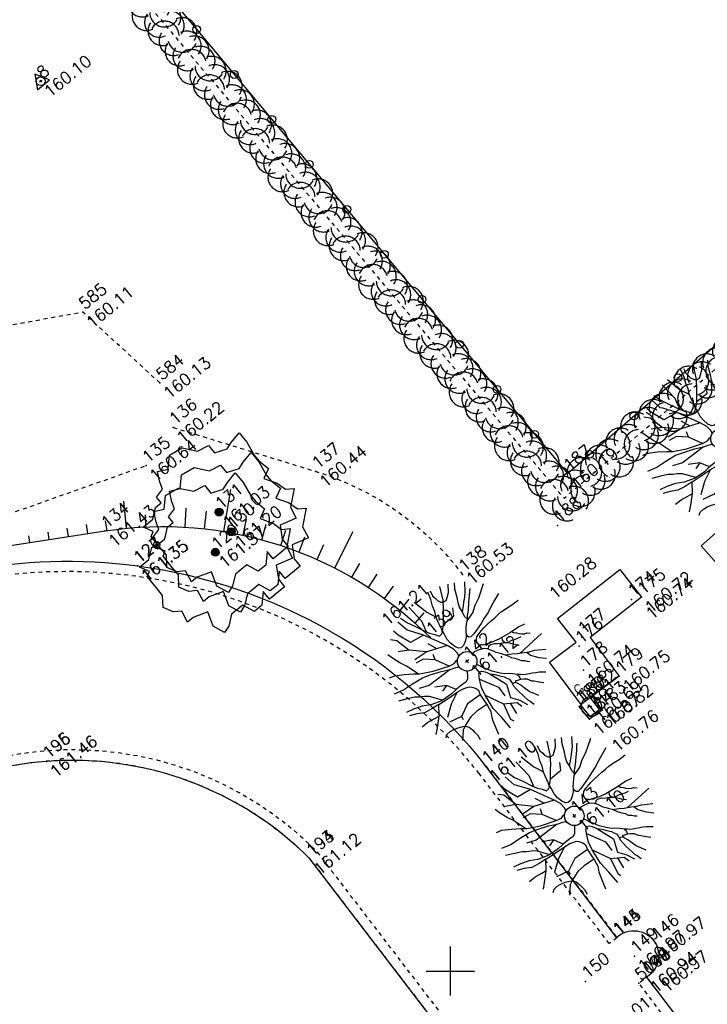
# Model space of a CAD drawing. Header units: feet. Extents: x 529188 to 529675, y 139816 to 140273.
# Tile 77 of 118: x 529439 to 529457, y 140149 to 140174. Entities that reach past the tile are written whole.
import ezdxf
from ezdxf.enums import TextEntityAlignment as Align

# ---------------------------------------------------------------- set-up
doc = ezdxf.new("R2010")
doc.units = ezdxf.units.FT
doc.header["$LTSCALE"] = 2
doc.header["$MEASUREMENT"] = 0
doc.header["$PDSIZE"] = 0.1
doc.linetypes.add('CACHE', pattern=[0.375, 0.25, -0.125])
doc.linetypes.add('CACHEX2', pattern=[0.75, 0.5, -0.25])
doc.layers.get('0').update_dxf_attribs({"linetype": 'CONTINUOUS'})
for name, color, linetype in [('ARBRES', 70, 'CONTINUOUS'), ('AXE_FOSSE', 50, 'CACHE'), ('BATI', 10, 'CONTINUOUS'), ('BORDURETTE', 20, 'CONTINUOUS'), ('BOUCHE_GAZ', 2, 'CONTINUOUS'), ('CANIVEAU', 32, 'CACHE'), ('CARROYAGE', 7, 'CONTINUOUS'), ('CLOTURE', 1, 'CONTINUOUS'), ('HAIE', 80, 'CACHEX2'), ('LIM_HERBE', 83, 'CACHE'), ('MURS', 1, 'CONTINUOUS'), ('POLYGO', 241, 'CONTINUOUS'), ('TALUS', 40, 'CONTINUOUS'), ('TALUS_HAUT', 40, 'CONTINUOUS'), ('TOPOALT', 3, 'CONTINUOUS'), ('TOPOJIS', 7, 'CONTINUOUS'), ('TOPOJIS-GELE', 7, 'CONTINUOUS'), ('TOPOMAT', 142, 'CONTINUOUS')]:
    doc.layers.add(name, color=color, linetype=linetype)
doc.styles.get("Standard").update_dxf_attribs({"font": 'ROMANS.SHX'})

# ---------------------------------------------------------------- blocks, each defined once
blk = doc.blocks.new('TCPOINT')
at = {"color": 0}
blk.add_point((0, 0), dxfattribs=at)
at = {"layer": 'TOPOALT'}
blk.add_attdef('ALT', text='', height=0.3, dxfattribs=at).set_placement((0.1, -0.1), align=Align.TOP_LEFT)
at = {"layer": 'TOPOMAT'}
blk.add_attdef('MAT', (0.1, 0.1), '', height=0.3, dxfattribs=at)
blk = doc.blocks.new('189')
h = blk.add_hatch()
h.set_pattern_fill('ANSI31', color=256, scale=0.2, style=0)
h.set_pattern_definition([(45, (-527485.0704610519, -148351.7323628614), (-0.01767766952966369, 0.01767766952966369), [])])
edge = h.paths.add_edge_path()
edge.add_arc((0, 0), 0.1, 0, 360)
for p, q in [((-0.6849657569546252, 1.55674035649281), (-0.560426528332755, 1.805818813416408)), ((-0.560426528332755, 1.805818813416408), (-0.3113480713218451, 1.68127958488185)), ((-0.3113480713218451, 1.68127958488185), (-0.06226961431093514, 1.930358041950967)), ((-0.06226961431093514, 1.930358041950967), (0.3113480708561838, 1.868088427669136)), ((0.3113480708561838, 1.868088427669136), (0.5604265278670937, 1.55674035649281)), ((-0.7472353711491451, 1.36993151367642), (-0.6849657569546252, 1.55674035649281)), ((0.5604265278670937, 1.55674035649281), (0.8717745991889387, 1.494470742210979)), ((-0.9963138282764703, 1.307661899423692), (-0.7472353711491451, 1.36993151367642)), ((-0.9963138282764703, 1.120853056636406), (-0.9963138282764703, 1.307661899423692)), ((0.8717745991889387, 1.494470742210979), (0.8717745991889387, 1.245392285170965)), ((-1.43220112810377, 0.9340442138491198), (-1.183122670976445, 1.120853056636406)), ((-1.183122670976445, 1.120853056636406), (-0.9963138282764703, 1.120853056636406)), ((0.8717745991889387, 1.245392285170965), (1.183122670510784, 1.120853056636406)), ((1.183122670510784, 1.120853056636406), (1.369931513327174, 1.183122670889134)), ((1.369931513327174, 1.183122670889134), (1.681279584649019, 1.245392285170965)), ((1.681279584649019, 1.245392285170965), (1.681279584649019, 0.9340442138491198)), ((-1.743549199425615, 0.9340442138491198), (-1.43220112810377, 0.9340442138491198)), ((-1.61900997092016, 0.6849657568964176), (-1.743549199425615, 0.9340442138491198)), ((1.681279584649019, 0.9340442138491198), (1.619009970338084, 0.5604265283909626)), ((-1.743549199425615, 0.6226961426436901), (-1.61900997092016, 0.6849657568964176)), ((-1.743549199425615, 0.2490784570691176), (-1.743549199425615, 0.6226961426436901)), ((1.619009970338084, 0.5604265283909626), (1.619009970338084, 0.3736176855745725)), ((1.619009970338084, 0.3736176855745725), (1.681279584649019, 0.06226961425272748)), ((-1.930358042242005, -0.2490784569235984), (-1.743549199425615, 0)), ((-1.743549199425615, 0), (-1.743549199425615, 0.2490784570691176)), ((1.681279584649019, 0.06226961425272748), (1.432201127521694, -0.06226961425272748)), ((-1.805818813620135, -0.498156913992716), (-1.930358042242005, -0.2490784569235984)), ((1.432201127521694, -0.06226961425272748), (1.619009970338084, -0.3736176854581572)), ((-1.61900997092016, -0.6226961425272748), (-1.805818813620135, -0.498156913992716)), ((1.619009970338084, -0.3736176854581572), (1.681279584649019, -0.6226961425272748)), ((-1.68127958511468, -0.9340442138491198), (-1.61900997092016, -0.6226961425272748)), ((1.868088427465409, -0.7472353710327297), (1.494470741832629, -1.058583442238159)), ((1.681279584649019, -0.6226961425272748), (1.868088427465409, -0.7472353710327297)), ((-1.49447074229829, -0.9340442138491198), (-1.68127958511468, -0.9340442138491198)), ((-1.120853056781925, -1.058583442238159), (-1.49447074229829, -0.9340442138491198)), ((-1.24539228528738, -1.432201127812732), (-1.120853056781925, -1.058583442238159)), ((0.9963138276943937, -1.245392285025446), (0.8095049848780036, -1.556740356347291)), ((1.432201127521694, -1.369931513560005), (0.9963138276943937, -1.245392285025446)), ((1.494470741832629, -1.058583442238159), (1.432201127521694, -1.369931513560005)), ((-1.120853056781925, -1.743549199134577), (-1.24539228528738, -1.432201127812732)), ((-0.6849657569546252, -1.494470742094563), (-0.9340442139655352, -1.68127958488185)), ((-0.3113480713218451, -1.494470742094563), (-0.6849657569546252, -1.494470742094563)), ((-0.1868088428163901, -1.805818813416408), (-0.3113480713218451, -1.494470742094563)), ((-0.9340442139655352, -1.68127958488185), (-1.120853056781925, -1.743549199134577)), ((0.3113480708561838, -1.556740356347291), (0.06226961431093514, -1.805818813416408)), ((0.3113480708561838, -1.805818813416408), (0.3113480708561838, -1.556740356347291)), ((0.8095049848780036, -1.556740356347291), (0.8095049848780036, -1.805818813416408)), ((0.06226961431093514, -1.805818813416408), (-0.1868088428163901, -1.805818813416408)), ((0.8095049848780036, -1.805818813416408), (0.3113480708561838, -1.805818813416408))]:
    blk.add_line(p, q)
blk.add_circle((0, 0), 0.1)
blk = doc.blocks.new('190')
for p, q in [((0.05175049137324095, 0), (-0.05175049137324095, 0)), ((0, -0.05175049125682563), (0, 0.05175049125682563))]:
    blk.add_line(p, q)
for points in [[(-0.09016303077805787, 2.03273730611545), (-0.007068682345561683, 1.625760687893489), (0.1019859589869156, 1.37544805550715)], [(-0.4403973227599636, 1.229079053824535), (-0.8199083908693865, 1.29126897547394), (-0.940813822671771, 1.636347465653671), (-0.9679175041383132, 1.78977262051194)], [(-0.08440956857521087, 0.2353189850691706), (-0.07631007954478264, 0.2445390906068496), (-0.0618100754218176, 0.3297812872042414), (-0.07432775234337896, 0.466291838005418), (-0.1444208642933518, 0.6386433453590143), (-0.4403973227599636, 1.229079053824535), (-0.6456589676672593, 1.539037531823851), (-0.688384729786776, 1.589465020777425), (-0.7380743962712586, 1.896153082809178)], [(-0.61861424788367, 1.938418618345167), (-0.5586677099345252, 1.731969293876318), (-0.4602575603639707, 1.522652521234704), (-0.354237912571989, 1.284755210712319), (-0.2913662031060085, 1.169159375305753), (-0.2058830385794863, 1.053361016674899), (-0.1419577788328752, 0.9456212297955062), (-0.07012935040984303, 0.9518601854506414), (-0.0197355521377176, 0.9799212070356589), (0.01636952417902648, 1.059235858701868), (0.06129043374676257, 1.244655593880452), (0.0977829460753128, 1.367226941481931), (0.1708353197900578, 1.510117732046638), (0.208495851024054, 1.653325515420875), (0.2816714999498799, 1.809979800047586), (0.3363222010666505, 2.006748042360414)], [(-0.3292352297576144, 1.238785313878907), (-0.2448955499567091, 1.527605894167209), (-0.2801127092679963, 2.015362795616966)], [(0.4372875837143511, 0.573789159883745), (0.3701844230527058, 0.4956510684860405), (0.27614649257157, 0.4247207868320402), (0.1822406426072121, 0.3685371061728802), (0.09664871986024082, 0.3624214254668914), (0.03896241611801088, 0.3983327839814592), (-0.01033951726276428, 0.492176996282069), (-0.03762566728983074, 0.6290841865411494), (-0.04329227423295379, 0.764814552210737), (-0.01355823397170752, 0.9012110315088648), (0.002086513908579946, 1.00135583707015), (0.1319653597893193, 1.12210756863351), (0.2700964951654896, 1.286045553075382), (0.378417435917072, 1.414855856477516), (0.5098517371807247, 1.599500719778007), (0.6702780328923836, 1.921165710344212)], [(0.4050795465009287, 1.994006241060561), (0.3755157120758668, 1.859281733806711), (0.3884426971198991, 1.765763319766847), (0.3956031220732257, 1.687044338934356), (0.4380849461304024, 1.600143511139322), (0.4799799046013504, 1.557491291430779), (0.5663612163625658, 1.541969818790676), (0.6385770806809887, 1.591465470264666), (0.7464401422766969, 1.669154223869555), (0.873180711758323, 1.837853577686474)], [(-0.1444208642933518, 0.6386433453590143), (-0.6471863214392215, 0.8426669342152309), (-0.9753582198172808, 1.170491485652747), (-1.061719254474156, 1.550077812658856), (-1.169287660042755, 1.665207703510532)], [(0.685799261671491, 0.8291513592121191), (0.6759253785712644, 0.9314134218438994), (0.7125323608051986, 1.066765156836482), (0.7284412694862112, 1.196403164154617), (0.7726577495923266, 1.303174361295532), (0.8376515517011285, 1.424507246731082), (0.9259700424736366, 1.625269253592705), (1.020628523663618, 1.760246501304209)], [(0.711312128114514, 1.062253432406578), (0.8214489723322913, 1.152309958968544), (0.893858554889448, 1.223433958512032), (0.994901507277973, 1.308066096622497), (1.082251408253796, 1.400686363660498), (1.240138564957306, 1.61313566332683)], [(-1.176036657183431, 0.5420661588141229), (-1.281426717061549, 0.8921661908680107), (-1.358449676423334, 1.057710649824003), (-1.428156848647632, 1.273235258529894), (-1.464817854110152, 1.41225315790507)], [(-0.9753582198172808, 1.170491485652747), (-1.21716908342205, 1.308522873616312)], [(0.1319653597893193, 1.12210756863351), (0.4755070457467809, 1.118729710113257), (0.5791403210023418, 1.29126897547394)], [(1.72314227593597, 0.8355135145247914), (1.535709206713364, 0.7654197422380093), (1.369966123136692, 0.7020139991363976), (1.204099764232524, 0.6248447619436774), (1.038488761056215, 0.5761856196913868), (0.8875539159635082, 0.5195295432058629), (0.6855063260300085, 0.4643144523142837), (0.578092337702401, 0.4367641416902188), (0.4698185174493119, 0.4229861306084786), (0.427800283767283, 0.4518748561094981), (0.4134411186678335, 0.4952636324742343), (0.4207719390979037, 0.5453404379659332), (0.4497311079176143, 0.5952235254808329), (0.5152589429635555, 0.6664091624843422), (0.6026088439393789, 0.759029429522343), (0.67489515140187, 0.8163899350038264), (0.7474280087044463, 0.9012774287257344), (0.8554231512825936, 0.9937127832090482), (0.9934310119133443, 1.143887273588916), (1.109475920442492, 1.256897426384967), (1.181955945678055, 1.335886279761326), (1.239486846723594, 1.392395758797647)], [(0.6552605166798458, 0.8008094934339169), (0.897587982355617, 0.8714201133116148), (1.070661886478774, 0.984902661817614), (1.258227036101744, 1.069743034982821), (1.587158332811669, 1.273215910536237)], [(-1.807392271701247, 0.9346033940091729), (-1.668083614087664, 0.8887536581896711), (-1.46219801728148, 0.7583648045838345), (-1.270119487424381, 0.6202490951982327), (-1.14836331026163, 0.5190695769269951), (-0.8348695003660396, 0.3514112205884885), (-0.4348979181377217, 0.1976990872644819), (-0.2919048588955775, 0.166982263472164), (-0.1994784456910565, 0.1877443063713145), (-0.1610780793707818, 0.1911906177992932)], [(-0.4348979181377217, 0.1976990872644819), (-0.6126419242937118, 0.5493502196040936), (-0.8371805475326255, 0.7563973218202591), (-1.044447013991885, 0.7909051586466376)], [(-0.6471863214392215, 0.8426669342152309), (-1.009902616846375, 0.8771747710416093)], [(-0.3958035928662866, 0.7406551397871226), (-0.4917364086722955, 0.9806983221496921)], [(-1.963357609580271, 0.5342071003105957), (-1.721905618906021, 0.4663008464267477), (-1.450304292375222, 0.4422846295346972), (-1.157300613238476, 0.3974700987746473), (-0.9567321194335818, 0.3309123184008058), (-0.6790342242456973, 0.2204884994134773), (-0.4719744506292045, 0.1116774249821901), (-0.3291655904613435, 0.06035525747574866), (-0.249238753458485, 0.01949471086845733)], [(-0.6126419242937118, 0.5493502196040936), (-0.5608252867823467, 0.6873816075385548)], [(-1.116933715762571, -0.3712070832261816), (-1.318582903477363, -0.08093663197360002), (-1.418945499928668, -0.001536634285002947), (-1.525318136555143, 0.06417909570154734), (-1.617892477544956, 0.13664047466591), (-1.795647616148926, 0.2304703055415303), (-2.008186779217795, 0.327622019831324)], [(1.738523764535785, -0.1912706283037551), (1.584505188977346, -0.1533126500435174), (1.326133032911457, -0.1303515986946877), (0.9825035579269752, -0.07614817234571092), (0.7824604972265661, -0.01733168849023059), (0.6531394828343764, 0.03396906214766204), (0.5600701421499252, 0.07118052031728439), (0.5036223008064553, 0.1355931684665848), (0.4973833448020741, 0.2074215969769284), (0.5264745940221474, 0.2720512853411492), (0.5840054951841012, 0.3285607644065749), (0.6776647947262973, 0.3572174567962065), (0.7781265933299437, 0.3769645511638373), (0.8716538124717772, 0.390874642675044), (0.9936911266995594, 0.4045293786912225), (1.13040459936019, 0.4101871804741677), (1.25237147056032, 0.4159770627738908), (1.374347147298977, 0.4227500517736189), (1.489432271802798, 0.428601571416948), (1.632833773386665, 0.4125693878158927), (1.79780198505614, 0.3894617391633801), (1.998847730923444, 0.3804708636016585)], [(-0.4719744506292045, 0.1116774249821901), (-1.14808028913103, 0.1352560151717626), (-1.3898911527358, 0.2387795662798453)], [(-0.6765614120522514, -0.3810614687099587), (-0.8026361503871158, -0.1408067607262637), (-1.061719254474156, 0.01447856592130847)], [(0.2387789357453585, 0.07405821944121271), (0.2946313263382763, 0.07355796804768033), (0.38783274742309, 0.05109311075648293), (0.4594058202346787, 0.02882197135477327), (0.5455317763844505, -0.01520959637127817), (0.6020412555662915, -0.07274049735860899), (0.6446551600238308, -0.1448947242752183), (0.6794042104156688, -0.2169785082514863), (0.715198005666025, -0.2821893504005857), (0.7578735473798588, -0.3474618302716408), (0.8142509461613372, -0.4197393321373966), (0.8569264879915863, -0.4850118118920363), (0.9062988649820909, -0.5709911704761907), (0.9342278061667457, -0.6361315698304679), (0.991588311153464, -0.7084178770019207), (1.041083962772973, -0.7806337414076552), (1.082653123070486, -0.8596609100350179), (1.15390039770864, -0.9183069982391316), (1.189764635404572, -0.9756529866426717), (1.239515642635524, -1.019358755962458)], [(-0.1678817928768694, -0.1852449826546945), (-0.1736297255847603, -0.2138324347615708), (-0.2243115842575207, -0.2850131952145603), (-0.2828430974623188, -0.3561237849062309), (-0.3616554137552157, -0.390745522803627), (-0.4911133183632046, -0.3827192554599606), (-0.6765614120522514, -0.3810614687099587), (-0.856245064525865, -0.3931932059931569), (-1.142564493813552, -0.3690454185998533), (-1.428252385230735, -0.2742507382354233), (-1.62052388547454, -0.1577215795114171), (-1.84156615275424, -0.07626149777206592), (-2.034490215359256, -0.031621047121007)], [(-1.800465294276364, -0.9478792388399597), (-1.669775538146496, -0.8373119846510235), (-1.445190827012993, -0.6322684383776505), (-1.264497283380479, -0.3973939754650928), (-1.472320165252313, -0.373947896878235), (-1.678968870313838, -0.3289240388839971), (-1.850766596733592, -0.2272971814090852), (-2.029288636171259, -0.1487883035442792)], [(-0.8026361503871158, -0.1408067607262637), (-0.9753582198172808, -0.192568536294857)], [(0.7866437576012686, -1.087075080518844), (0.6444662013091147, -0.9343910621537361), (0.5448321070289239, -0.8617261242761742), (0.4590847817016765, -0.7754209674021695), (0.331838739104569, -0.6022237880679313), (0.2612342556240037, -0.4718109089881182), (0.2119323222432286, -0.3779666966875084), (0.162753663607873, -0.2703589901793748), (0.1268422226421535, -0.2154322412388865)], [(0.6216266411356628, -0.1059026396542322), (0.6809451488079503, -0.04493483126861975), (0.7310835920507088, -0.04538390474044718), (0.8319561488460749, -0.08954755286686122), (0.8885272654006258, -0.1401967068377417), (0.9530865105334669, -0.1771528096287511), (1.016539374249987, -0.2278636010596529), (1.074287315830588, -0.2568932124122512), (1.130796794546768, -0.314424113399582), (1.173533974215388, -0.3728148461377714), (1.201594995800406, -0.4232086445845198), (1.237652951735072, -0.4589262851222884), (1.29409198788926, -0.5243220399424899)], [(1.460477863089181, -0.3891495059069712), (1.367276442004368, -0.3666846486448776), (1.28200151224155, -0.3374084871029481), (1.210490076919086, -0.3082556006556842), (1.109423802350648, -0.2857203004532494), (1.052720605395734, -0.2498177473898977), (1.038361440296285, -0.2064289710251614), (1.038810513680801, -0.1562905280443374), (1.076899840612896, -0.09103805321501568)], [(1.367915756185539, -0.1340647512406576), (1.383687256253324, -0.1810095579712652), (1.440196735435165, -0.238540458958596), (1.468257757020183, -0.2889342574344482), (1.52581198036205, -0.339592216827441), (1.582444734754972, -0.3833596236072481), (1.640254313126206, -0.405507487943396), (1.698495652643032, -0.4649977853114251)], [(-0.6987882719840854, -0.4524965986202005), (-1.009902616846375, -0.5894088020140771), (-1.303530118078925, -0.7964559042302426)], [(-1.264497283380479, -0.3973939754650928), (-0.9851077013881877, -0.4283488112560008), (-0.6987882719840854, -0.4524965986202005), (-0.5419881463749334, -0.4754865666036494), (-0.4343711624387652, -0.5117748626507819), (-0.3776541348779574, -0.5338701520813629), (-0.328059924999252, -0.5843590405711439), (-0.2709406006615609, -0.6712227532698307), (-0.2501171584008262, -0.7567807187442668), (-0.2875094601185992, -0.8781258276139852), (-0.3024041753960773, -1.007522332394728), (-0.3189116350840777, -1.207556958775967), (-0.3489016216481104, -1.379013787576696), (-0.42959859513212, -1.514691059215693), (-0.4588254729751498, -1.60078289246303), (-0.5652561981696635, -1.954644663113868)], [(-0.2194716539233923, -2.022864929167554), (-0.2303091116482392, -1.67377703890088), (-0.2491021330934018, -1.357022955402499), (-0.1954327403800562, -0.9632462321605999), (-0.14336592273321, -0.7483949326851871), (-0.04817449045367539, -0.5486776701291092), (0.02456089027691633, -0.4411787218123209), (0.07495468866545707, -0.4131177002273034), (0.1327642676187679, -0.4352655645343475), (0.1823303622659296, -0.4996165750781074), (0.2452020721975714, -0.6152124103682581), (0.330878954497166, -0.7093824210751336), (0.4085589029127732, -0.8182285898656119), (0.4794891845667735, -0.9122665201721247), (0.50742693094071, -0.9764238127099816), (0.5432207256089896, -1.0416346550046), (0.542639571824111, -1.106519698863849), (0.5352471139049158, -1.163478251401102), (0.5198577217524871, -1.235112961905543), (0.5257092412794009, -1.350198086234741), (0.532675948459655, -1.45054541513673), (0.545541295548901, -1.550945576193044), (0.5593897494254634, -1.651354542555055), (0.5723167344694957, -1.744872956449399), (0.601228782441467, -1.810022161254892), (0.6319835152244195, -1.934101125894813)], [(0.8586596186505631, -0.4880299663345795), (0.999632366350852, -0.5787094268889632), (1.113942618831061, -0.6593712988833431), (1.270473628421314, -0.7463104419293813), (1.38485432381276, -0.8191074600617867), (1.513192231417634, -0.8703994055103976), (1.753698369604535, -1.031839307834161)], [(-1.953459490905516, -0.5693385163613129), (-1.767490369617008, -0.5714914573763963), (-1.57451716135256, -0.6095240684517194), (-1.443485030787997, -0.6300511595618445)], [(-0.04817449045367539, -0.5486776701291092), (0.1991517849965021, -1.020756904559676), (0.1818795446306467, -1.296819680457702)], [(0.2452020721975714, -0.6152124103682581), (0.4064182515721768, -1.08977261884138), (0.2682405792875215, -1.417597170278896), (0.4064182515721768, -1.624644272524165), (0.4927792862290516, -1.831691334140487)], [(1.183380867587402, -0.6979381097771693), (1.925702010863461, -0.6571317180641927)], [(-0.2875094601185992, -0.8781258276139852), (-0.6817307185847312, -0.8482176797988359), (-1.009902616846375, -1.003502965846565), (-1.338074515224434, -0.9172333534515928)], [(-1.009902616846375, -1.003502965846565), (-1.027174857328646, -1.08977261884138)], [(-0.1954327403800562, -0.9632462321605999), (0.02642971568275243, -1.43485110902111), (-0.07720347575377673, -1.848945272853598), (-0.04265907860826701, -1.93521488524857)], [(1.328235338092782, -0.7830725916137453), (1.35556935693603, -0.9053654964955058), (1.426438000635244, -1.006285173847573), (1.482753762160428, -1.085444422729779), (1.621532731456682, -1.229138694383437)], [(-1.661903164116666, -1.173979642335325), (-1.592859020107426, -1.124534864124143), (-1.478977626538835, -1.118683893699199), (-1.371176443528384, -1.134366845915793), (-1.256691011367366, -1.170716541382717), (-1.143318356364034, -1.221775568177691), (-1.09262014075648, -1.258536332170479), (-1.036411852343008, -1.337541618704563), (-1.008912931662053, -1.444747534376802), (-1.002754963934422, -1.524286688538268), (-0.9957999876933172, -1.624439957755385), (-1.016020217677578, -1.762910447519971)], [(-0.3159727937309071, -1.171944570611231), (-0.619633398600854, -1.147954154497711), (-0.8346404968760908, -1.15977012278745), (-1.050165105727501, -1.229477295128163), (-1.200930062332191, -1.299763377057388), (-1.382066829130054, -1.493332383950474)], [(0.8626526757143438, -1.842818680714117), (0.738764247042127, -1.60281867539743), (0.6978378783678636, -1.452024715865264), (0.6693044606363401, -1.344601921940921), (0.634819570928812, -1.243024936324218), (0.6203899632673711, -1.207501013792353), (0.5341221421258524, -1.168714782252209)], [(0.6251713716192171, -1.219272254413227), (0.6283868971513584, -1.19282485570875), (0.6492258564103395, -1.171381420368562), (0.6922888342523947, -1.193397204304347), (0.7716651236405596, -1.222620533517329), (0.828359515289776, -1.259506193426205), (0.8927338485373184, -1.317107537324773), (0.9556671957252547, -1.425821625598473), (1.005356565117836, -1.476409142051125), (1.055967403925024, -1.533887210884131), (1.169574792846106, -1.665006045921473)], [(0.7626465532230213, -1.219300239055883), (0.7860714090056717, -1.150977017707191), (0.7650154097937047, -1.08688136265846), (0.8082721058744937, -1.087268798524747), (0.8443916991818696, -1.116104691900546), (0.9009011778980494, -1.173635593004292), (0.9869654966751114, -1.224548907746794), (1.108289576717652, -1.290525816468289), (1.179668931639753, -1.334425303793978), (1.25104828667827, -1.378324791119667), (1.385748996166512, -1.489916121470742)], [(0.02642971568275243, -1.43485110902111), (0.320057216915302, -1.624644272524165), (0.3546016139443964, -1.779929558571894)], [(0.1732434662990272, -1.529747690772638), (0.130062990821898, -1.831691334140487)]]:
    blk.add_lwpolyline(points)
blk.add_circle((0, 0), 0.25)
blk = doc.blocks.new('483')
at = {"ltscale": 3}
blk.add_circle((0, 0), 0.2576048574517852, dxfattribs=at)
blk.add_text('G', height=0.2544528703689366, dxfattribs=at).set_placement((-0.08481762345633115, 0.4119642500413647))
blk = doc.blocks.new('269')
for p, q in [((0.03485952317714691, 0), (-0.03485952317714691, 0)), ((0, 0.03485952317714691), (0, -0.03485952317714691))]:
    blk.add_line(p, q)
blk.add_lwpolyline([(0, 0.2309401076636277), (-0.1999999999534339, -0.1154700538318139), (0.1999999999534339, -0.1154700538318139)], close=True)
blk.add_circle((0, 0), 0.1132074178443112)
blk = doc.blocks.new('HAIEBASE')
at = {"layer": 'HAIE'}
for centre, start, end in [((0.002149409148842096, 0.1411780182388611), 14.98803396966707, 164.4141863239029), ((-0.2226753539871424, 0.04960423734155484), 14.98803396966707, 164.4141863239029), ((0.07771419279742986, 0.08616973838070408), 243.6198386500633, 27.23035323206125), ((0.2269130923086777, 0.04960423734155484), 14.98803396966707, 164.4141863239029), ((-0.1465192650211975, -0.1286593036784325), 50.59827914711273, 200.0244315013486), ((0.02245574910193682, -0.06352579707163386), 196.6107520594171, 340.2212666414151), ((-0.2304060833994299, -0.09874644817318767), 196.6107520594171, 340.2212666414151), ((0.2225440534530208, -0.09874644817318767), 196.6107520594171, 340.2212666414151)]:
    blk.add_arc(centre, 0.25, start, end, dxfattribs=at)
blk = doc.blocks.new('RONDCLOT')
at = {"layer": 'CLOTURE'}
blk.add_circle((0, 0), 0.1, dxfattribs=at)

msp = doc.modelspace()

# ---------------------------------------------------------------- linework, layer by layer
at = {"layer": 'AXE_FOSSE', "ltscale": 0.005, "flags": 128}
msp.add_lwpolyline([(529442.898369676, 140163.922684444), (529446.554704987, 140162.79321873, -0.1577981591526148), (529450.302679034, 140160.159028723)], format="xyb", dxfattribs=at)
at = {"layer": 'BATI', "flags": 128}
msp.add_lwpolyline([(529457.892119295, 140160.995763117), (529457.013949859, 140160.217363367), (529456.41696352, 140160.890867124), (529457.295132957, 140161.669266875)], close=True, dxfattribs=at)
for points in [[(529453.2121023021, 140158.4238153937), (529452.737122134, 140159.027407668), (529454.329138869, 140160.280201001), (529454.885706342, 140159.572929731), (529453.5770593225, 140158.5431263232)], [(529453.5770593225, 140158.5431263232), (529454.319085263, 140157.554135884), (529453.344995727, 140156.823289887), (529452.528796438, 140157.911140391), (529453.2121023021, 140158.4238153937)]]:
    msp.add_lwpolyline(points, dxfattribs=at)
at = {"layer": 'BORDURETTE', "flags": 128}
for points in [[(529415.285009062, 140151.177597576), (529417.220210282, 140152.632789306), (529420.109258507, 140148.880308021), (529420.92392851, 140149.495559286), (529418.005421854, 140153.248901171), (529430.490676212, 140162.69929611), (529433.460893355, 140158.708857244, -0.1644901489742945), (529441.982998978, 140160.376020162, -0.1970488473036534), (529450.898001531, 140155.248106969), (529454.247775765, 140150.854457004, -0.4823485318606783), (529455.237387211, 140150.725024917, -0.4165226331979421), (529455.015642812, 140149.847312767), (529460.242253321, 140142.97725385, 0.1847177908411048), (529467.955334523, 140139.716135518, 0.1592071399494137), (529474.949074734, 140141.735345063)], [(529454.094237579, 140142.818135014), (529446.40638132, 140152.868391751, 0.2193077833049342), (529439.658080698, 140155.368882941, 0.2108803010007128), (529433.539554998, 140152.084880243), (529435.866472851, 140148.922934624)]]:
    msp.add_lwpolyline(points, format="xyb", dxfattribs=at)
at = {"layer": 'CANIVEAU', "ltscale": 0.005}
for p, q in [((529454.062055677, 140150.704374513), (529450.731694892, 140155.057267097)), ((529450.899791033, 140155.248985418), (529454.260608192, 140150.856285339)), ((529454.260608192, 140150.856285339), (529454.062055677, 140150.704374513))]:
    msp.add_line(p, q, dxfattribs=at)
at = {"layer": 'CANIVEAU', "ltscale": 0.005, "flags": 128}
for points in [[(529454.100147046, 140142.816824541), (529446.407273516, 140152.868832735, 0.2197644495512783), (529439.659171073, 140155.371663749, 0.2113230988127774), (529433.54454983, 140152.078683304), (529433.426011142, 140152.298793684, -0.2102297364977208), (529439.640140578, 140155.645363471, -0.2208624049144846), (529446.561917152, 140153.078117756), (529454.298678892, 140142.968762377)], [(529455.017009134, 140149.841479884), (529460.24423075, 140142.976971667, 0.1855869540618), (529467.949601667, 140139.717742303, 0.1562952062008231), (529474.949074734, 140141.735345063), (529475.0509331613, 140141.5603282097, -0.1619193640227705), (529467.934159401, 140139.452829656, -0.1861580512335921), (529460.085609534, 140142.772621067), (529454.818110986, 140149.690021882)]]:
    msp.add_lwpolyline(points, format="xyb", close=True, dxfattribs=at)
at = {"layer": 'CANIVEAU', "ltscale": 0.005}
for centre, radius, start, end in [((529440.16182433, 140146.8463518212), 13.38436832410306, 82.34509240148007, 119.8018460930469), ((529440.1618236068, 140146.8463527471), 13.38436750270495, 37.84086648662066, 82.34508880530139)]:
    msp.add_arc(centre, radius, start, end, dxfattribs=at)
at = {"layer": 'CARROYAGE'}
for p, q in [((529450, 140149.375), (529450, 140150.625)), ((529449.375, 140150), (529450.625, 140150))]:
    msp.add_line(p, q, dxfattribs=at)
at = {"layer": 'CLOTURE', "flags": 128}
for points in [[(529452.989572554, 140162.739832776), (529477.569685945, 140184.045388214), (529503.91895539, 140206.854075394), (529510.980095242, 140191.369106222)], [(529426.211096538, 140167.237957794), (529439.936177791, 140178.387180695), (529452.989572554, 140162.739832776)]]:
    msp.add_lwpolyline(points, dxfattribs=at)
at = {"layer": 'HAIE', "ltscale": 0.005, "flags": 128}
msp.add_lwpolyline([(529411.7629196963, 140154.6228176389), (529426.3090929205, 140166.4034461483), (529439.9341301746, 140177.5057089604), (529452.9044936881, 140162.1074170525), (529478.5376418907, 140184.007722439), (529484.9946244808, 140189.5223263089)], dxfattribs=at)
at = {"layer": 'LIM_HERBE', "ltscale": 0.005, "flags": 128}
for points in [[(529442.560914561, 140165.060137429), (529440.587087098, 140166.872363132), (529433.944466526, 140165.663378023)], [(529434.529587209, 140160.234951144), (529442.206322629, 140162.945737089)]]:
    msp.add_lwpolyline(points, dxfattribs=at)
at = {"layer": 'MURS', "flags": 128}
msp.add_lwpolyline([(529453.631277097, 140157.018480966), (529453.878020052, 140156.683574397), (529453.560588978, 140156.44860145), (529453.293050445, 140156.771209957), (529453.331537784, 140156.803127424), (529453.568871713, 140156.516940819), (529453.808174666, 140156.694080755), (529453.591022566, 140156.988823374)], close=True, dxfattribs=at)
at = {"layer": 'TALUS'}
for p, q in [((529444.196140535, 140161.255952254), (529444.3726597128, 140162.3343455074)), ((529441.7044530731, 140161.3381550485), (529441.6376193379, 140162.0300917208)), ((529442.2031576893, 140161.3733403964), (529442.1893547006, 140161.6827382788)), ((529443.2026867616, 140161.3662186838), (529443.231176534, 140161.8499100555)), ((529443.7008393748, 140161.3239306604), (529443.7512953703, 140161.7785176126)), ((529440.7140804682, 140161.2010015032), (529440.678327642, 140161.4323099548)), ((529441.2082335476, 140161.2772412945), (529441.170916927, 140161.5275396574)), ((529444.6872662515, 140161.1624651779), (529444.7771671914, 140161.5762176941)), ((529445.1729036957, 140161.0437193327), (529445.2821557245, 140161.4452400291)), ((529439.2316840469, 140160.9718708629), (529439.204511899, 140161.1476652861)), ((529439.7258161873, 140161.048247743), (529439.6957838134, 140161.2425468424)), ((529440.2199483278, 140161.1246246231), (529440.1870557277, 140161.3374283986)), ((529445.6517547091, 140160.9000321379), (529445.7813064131, 140161.2944355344)), ((529446.122539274, 140160.7317876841), (529446.2736523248, 140161.1224579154)), ((529447.0349001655, 140160.3234903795), (529447.5096959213, 140161.2524425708)), ((529446.5839989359, 140160.5394357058), (529446.7555281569, 140160.922726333)), ((529447.4740376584, 140160.084528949), (529447.6797690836, 140160.440369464)), ((529447.9002375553, 140159.8231901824), (529448.118698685, 140160.1596260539)), ((529448.3123605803, 140159.5401726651), (529448.5400101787, 140159.853967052)), ((529448.7093050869, 140159.2362329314), (529448.9422006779, 140159.5246313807)), ((529449.0900100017, 140158.9121834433), (529449.3238710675, 140159.1729615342))]:
    msp.add_line(p, q, dxfattribs=at)
at = {"layer": 'TALUS_HAUT', "flags": 128}
msp.add_lwpolyline([(529434.537428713, 140160.246290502), (529441.15703264, 140161.269467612, -0.2391746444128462), (529449.473730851, 140158.548664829)], format="xyb", dxfattribs=at)

# ---------------------------------------------------------------- block references
at = {"layer": 'ARBRES', "rotation": 39.33073407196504}
for name, p in [('190', (529456.908951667, 140163.633414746)), ('189', (529444.075580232, 140161.75327571)), ('189', (529444.383474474, 140161.250089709)), ('189', (529443.978644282, 140160.72550678)), ('190', (529450.425922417, 140157.933543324)), ('190', (529453.167812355, 140153.974743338))]:
    msp.add_blockref(name, p, dxfattribs=at)
at = {"layer": 'BOUCHE_GAZ', "rotation": 39.33073407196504}
msp.add_blockref('483', (529453.602373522, 140156.777944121), dxfattribs=at)
at = {"layer": 'CLOTURE'}
for p, rotation in [((529443.502430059, 140174.112247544), 309.8356782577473), ((529444.4633120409, 140172.9604203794), 309.8356782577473), ((529445.4241940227, 140171.8085932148), 309.8356782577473), ((529446.3850760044, 140170.6567660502), 309.8356782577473), ((529447.3459579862, 140169.5049388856), 309.8356782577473), ((529448.306839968, 140168.3531117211), 309.8356782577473), ((529449.2677219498, 140167.2012845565), 309.8356782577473), ((529450.2286039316, 140166.0494573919), 309.8356782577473), ((529455.8232473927, 140165.1960060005), 40.91809756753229), ((529451.1894859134, 140164.8976302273), 309.8356782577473), ((529454.6897774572, 140164.2135367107), 40.91809756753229), ((529452.1503678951, 140163.7458030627), 309.8356782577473), ((529453.5563075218, 140163.2310674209), 40.91809756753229)]:
    msp.add_blockref('RONDCLOT', p, dxfattribs=dict(at, rotation=rotation))
at = {"layer": 'HAIE', "ltscale": 0.005, "xscale": 1.5, "yscale": 1.5, "zscale": 1.5}
for p, rotation in [((529442.3861528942, 140174.5946909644), 130.1082671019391), ((529442.9659634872, 140173.9063453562), 310.1082671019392), ((529443.5457740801, 140173.217999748), 130.1082671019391), ((529444.125584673, 140172.5296541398), 310.1082671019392), ((529444.705395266, 140171.8413085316), 130.1082671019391), ((529445.285205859, 140171.1529629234), 310.1082671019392), ((529445.8650164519, 140170.4646173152), 130.1082671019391), ((529446.4448270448, 140169.776271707), 310.1082671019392), ((529447.0246376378, 140169.0879260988), 130.1082671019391), ((529447.6044482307, 140168.3995804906), 310.1082671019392), ((529448.1842588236, 140167.7112348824), 130.1082671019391), ((529448.7640694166, 140167.0228892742), 310.1082671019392), ((529449.3438800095, 140166.334543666), 130.1082671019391), ((529449.9236906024, 140165.6461980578), 310.1082671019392), ((529456.9136125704, 140165.5327055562), 220.5097288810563), ((529450.5035011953, 140164.9578524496), 130.1082671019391), ((529456.2293464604, 140164.9480861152), 40.50972888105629), ((529451.0833117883, 140164.2695068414), 310.1082671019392), ((529455.5450803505, 140164.3634666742), 220.5097288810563), ((529454.8608142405, 140163.7788472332), 40.50972888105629), ((529451.6631223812, 140163.5811612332), 130.1082671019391), ((529454.1765481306, 140163.1942277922), 220.5097288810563), ((529452.2429329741, 140162.892815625), 310.1082671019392), ((529453.4922820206, 140162.6096083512), 40.50972888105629), ((529452.822743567, 140162.2044700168), 130.1082671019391)]:
    msp.add_blockref('HAIEBASE', p, dxfattribs=dict(at, rotation=rotation))
at = {"layer": 'POLYGO', "rotation": 39.33073407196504}
msp.add_blockref('269', (529439.506501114, 140172.785957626), dxfattribs=at)
at = {"layer": 'TOPOJIS'}
ref = msp.add_blockref('TCPOINT', (529439.506501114, 140172.785957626, 160.095578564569), dxfattribs=at)
ref.add_attrib('MAT', '8', (529439.556501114, 140172.835957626, 160.095578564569), dxfattribs={"layer": 'TOPOMAT', "height": 0.3, "rotation": 39.33073407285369})
ref.add_attrib('ALT', '160.10', dxfattribs={"layer": 'TOPOALT', "height": 0.3, "rotation": 39.33073407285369}).set_placement((529439.556501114, 140172.585957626, 160.095578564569), align=Align.TOP_LEFT)
ref = msp.add_blockref('TCPOINT', (529440.587087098, 140166.872363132, 160.107575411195), dxfattribs=at)
ref.add_attrib('MAT', '585', (529440.6370870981, 140166.922363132, 160.107575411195), dxfattribs={"layer": 'TOPOMAT', "height": 0.3, "rotation": 39.33073407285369})
ref.add_attrib('ALT', '160.11', dxfattribs={"layer": 'TOPOALT', "height": 0.3, "rotation": 39.33073407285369}).set_placement((529440.6370870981, 140166.672363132, 160.107575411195), align=Align.TOP_LEFT)
ref = msp.add_blockref('TCPOINT', (529442.560914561, 140165.060137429, 160.133127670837), dxfattribs=at)
ref.add_attrib('MAT', '584', (529442.6109145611, 140165.110137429, 160.133127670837), dxfattribs={"layer": 'TOPOMAT', "height": 0.3, "rotation": 39.33073407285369})
ref.add_attrib('ALT', '160.13', dxfattribs={"layer": 'TOPOALT', "height": 0.3, "rotation": 39.33073407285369}).set_placement((529442.6109145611, 140164.860137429, 160.133127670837), align=Align.TOP_LEFT)
ref = msp.add_blockref('TCPOINT', (529442.206322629, 140162.945737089, 160.644460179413), dxfattribs=at)
ref.add_attrib('MAT', '135', (529442.256322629, 140162.995737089, 160.644460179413), dxfattribs={"layer": 'TOPOMAT', "height": 0.3, "rotation": 39.33073407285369})
ref.add_attrib('ALT', '160.64', dxfattribs={"layer": 'TOPOALT', "height": 0.3, "rotation": 39.33073407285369}).set_placement((529442.256322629, 140162.745737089, 160.644460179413), align=Align.TOP_LEFT)
ref = msp.add_blockref('TCPOINT', (529452.736372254, 140161.411798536, 160.281041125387), dxfattribs=at)
ref.add_attrib('MAT', '188', (529452.786372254, 140161.461798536, 160.281041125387), dxfattribs={"layer": 'TOPOMAT', "height": 0.3, "rotation": 39.33073407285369})
ref.add_attrib('ALT', '160.28', dxfattribs={"layer": 'TOPOALT', "height": 0.3, "rotation": 39.33073407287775}).set_placement((529452.4812915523, 140159.7358671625, 160.281041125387), align=Align.TOP_LEFT)
ref = msp.add_blockref('TCPOINT', (529450.302679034, 140160.159028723, 160.528728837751), dxfattribs=at)
ref.add_attrib('MAT', '138', (529450.352679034, 140160.209028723, 160.528728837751), dxfattribs={"layer": 'TOPOMAT', "height": 0.3, "rotation": 39.33073407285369})
ref.add_attrib('ALT', '160.53', dxfattribs={"layer": 'TOPOALT', "height": 0.3, "rotation": 39.33073407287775}).set_placement((529450.3603466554, 140160.1039858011, 160.528728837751), align=Align.TOP_LEFT)
ref = msp.add_blockref('TCPOINT', (529454.635460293, 140159.517752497, 160.735969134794), dxfattribs=at)
ref.add_attrib('MAT', '174', (529454.6854602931, 140159.567752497, 160.735969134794), dxfattribs={"layer": 'TOPOMAT', "height": 0.3, "rotation": 39.33073407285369})
ref.add_attrib('ALT', '160.74', dxfattribs={"layer": 'TOPOALT', "height": 0.3, "rotation": 39.33073407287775}).set_placement((529454.9612565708, 140159.2153773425, 160.735969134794), align=Align.TOP_LEFT)
ref = msp.add_blockref('TCPOINT', (529449.473730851, 140158.548664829, 161.213842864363), dxfattribs=at)
ref.add_attrib('MAT', '139', (529449.523730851, 140158.598664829, 161.213842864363), dxfattribs={"layer": 'TOPOMAT', "height": 0.3, "rotation": 39.33073407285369})
ref.add_attrib('ALT', '161.21', dxfattribs={"layer": 'TOPOALT', "height": 0.3, "rotation": 39.33073407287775}).set_placement((529448.1937010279, 140159.056907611, 161.213842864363), align=Align.TOP_LEFT)
ref = msp.add_blockref('TCPOINT', (529453.362485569, 140158.553123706), dxfattribs=at)
ref.add_attrib('MAT', '177', (529453.412485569, 140158.603123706), dxfattribs={"layer": 'TOPOMAT', "height": 0.3, "rotation": 39.33073407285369})
ref = msp.add_blockref('TCPOINT', (529453.293689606, 140158.320136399), dxfattribs=at)
ref.add_attrib('MAT', '176', (529453.3436896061, 140158.370136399), dxfattribs={"layer": 'TOPOMAT', "height": 0.3, "rotation": 39.33073407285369})
ref = msp.add_blockref('TCPOINT', (529453.631277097, 140157.018480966, 160.764550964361), dxfattribs=at)
ref.add_attrib('MAT', '182', (529453.6812770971, 140157.068480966, 160.764550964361), dxfattribs={"layer": 'TOPOMAT', "height": 0.3, "rotation": 39.33073407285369})
ref.add_attrib('ALT', '160.76', dxfattribs={"layer": 'TOPOALT', "height": 0.3, "rotation": 39.33073407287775}).set_placement((529454.0838437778, 140155.8209605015, 160.764550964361), align=Align.TOP_LEFT)
ref = msp.add_blockref('TCPOINT', (529453.293050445, 140156.771209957), dxfattribs=at)
ref.add_attrib('MAT', '185', (529453.3430504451, 140156.821209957), dxfattribs={"layer": 'TOPOMAT', "height": 0.3, "rotation": 39.33073407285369})
ref = msp.add_blockref('TCPOINT', (529453.344995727, 140156.823289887), dxfattribs=at)
ref.add_attrib('MAT', '180', (529453.394995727, 140156.873289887), dxfattribs={"layer": 'TOPOMAT', "height": 0.3, "rotation": 39.33073407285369})
ref = msp.add_blockref('TCPOINT', (529439.659171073, 140155.371663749, 161.458728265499), dxfattribs=at)
ref.add_attrib('MAT', '195', (529439.709171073, 140155.421663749, 161.458728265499), dxfattribs={"layer": 'TOPOMAT', "height": 0.3, "rotation": 39.33073407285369})
ref.add_attrib('ALT', '161.46', dxfattribs={"layer": 'TOPOJIS-GELE', "height": 0.3, "rotation": 39.33073407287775}).set_placement((529439.709171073, 140155.171663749, 161.458728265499), align=Align.TOP_LEFT)
ref = msp.add_blockref('TCPOINT', (529439.658080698, 140155.368882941, 161.459024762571), dxfattribs=at)
ref.add_attrib('MAT', '196', (529439.708080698, 140155.418882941, 161.459024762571), dxfattribs={"layer": 'TOPOMAT', "height": 0.3, "rotation": 39.33073407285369})
ref.add_attrib('ALT', '161.46', dxfattribs={"layer": 'TOPOALT', "height": 0.3, "rotation": 39.33073407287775}).set_placement((529439.708080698, 140155.168882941, 161.459024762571), align=Align.TOP_LEFT)
ref = msp.add_blockref('TCPOINT', (529446.40638132, 140152.868391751, 161.117897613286), dxfattribs=at)
ref.add_attrib('MAT', '193', (529446.45638132, 140152.918391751, 161.117897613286), dxfattribs={"layer": 'TOPOMAT', "height": 0.3, "rotation": 39.33073407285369})
ref.add_attrib('ALT', '161.12', dxfattribs={"layer": 'TOPOALT', "height": 0.3, "rotation": 39.33073407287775}).set_placement((529446.45638132, 140152.668391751, 161.117897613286), align=Align.TOP_LEFT)
ref = msp.add_blockref('TCPOINT', (529446.407273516, 140152.868832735, 161.117798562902), dxfattribs=at)
ref.add_attrib('MAT', '194', (529446.457273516, 140152.918832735, 161.117798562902), dxfattribs={"layer": 'TOPOMAT', "height": 0.3, "rotation": 39.33073407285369})
ref.add_attrib('ALT', '161.12', dxfattribs={"layer": 'TOPOJIS-GELE', "height": 0.3, "rotation": 39.33073407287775}).set_placement((529446.457273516, 140152.668832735, 161.117798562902), align=Align.TOP_LEFT)
ref = msp.add_blockref('TCPOINT', (529454.247775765, 140150.854457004, 160.973306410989), dxfattribs=at)
ref.add_attrib('MAT', '144', (529454.2977757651, 140150.904457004, 160.973306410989), dxfattribs={"layer": 'TOPOMAT', "height": 0.3, "rotation": 39.33073407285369})
ref.add_attrib('ALT', '160.97', dxfattribs={"layer": 'TOPOALT', "height": 0.3, "rotation": 39.33073407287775}).set_placement((529455.3452798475, 140149.6645885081, 160.973306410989), align=Align.TOP_LEFT)
ref = msp.add_blockref('TCPOINT', (529454.260608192, 140150.856285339), dxfattribs=at)
ref.add_attrib('MAT', '145', (529454.310608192, 140150.906285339), dxfattribs={"layer": 'TOPOMAT', "height": 0.3, "rotation": 39.33073407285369})
ref = msp.add_blockref('TCPOINT', (529454.818110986, 140149.690021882), dxfattribs=at)
ref.add_attrib('MAT', '5000', (529454.8681109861, 140149.740021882), dxfattribs={"layer": 'TOPOMAT', "height": 0.3, "rotation": 39.33073407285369})
ref = msp.add_blockref('TCPOINT', (529453.457439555, 140149.735154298, 161.008086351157), dxfattribs=at)
ref.add_attrib('MAT', '150', (529453.507439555, 140149.785154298, 161.008086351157), dxfattribs={"layer": 'TOPOMAT', "height": 0.3, "rotation": 39.33073407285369})
ref.add_attrib('ALT', '161.01', dxfattribs={"layer": 'TOPOALT', "height": 0.3, "rotation": 39.33073407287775}).set_placement((529453.883743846, 140148.4866212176, 161.008086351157), align=Align.TOP_LEFT)
at = {"layer": 'TOPOJIS-GELE'}
ref = msp.add_blockref('TCPOINT', (529442.898369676, 140163.922684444, 160.220477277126), dxfattribs=at)
ref.add_attrib('MAT', '136', (529442.948369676, 140163.972684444, 160.220477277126), dxfattribs={"layer": 'TOPOMAT', "height": 0.3, "rotation": 39.33073407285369})
ref.add_attrib('ALT', '160.22', dxfattribs={"layer": 'TOPOALT', "height": 0.3, "rotation": 39.33073407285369}).set_placement((529442.948369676, 140163.722684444, 160.220477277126), align=Align.TOP_LEFT)
ref = msp.add_blockref('TCPOINT', (529446.554704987, 140162.79321873, 160.436568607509), dxfattribs=at)
ref.add_attrib('MAT', '137', (529446.604704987, 140162.84321873, 160.436568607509), dxfattribs={"layer": 'TOPOMAT', "height": 0.3, "rotation": 39.33073407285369})
ref.add_attrib('ALT', '160.44', dxfattribs={"layer": 'TOPOALT', "height": 0.3, "rotation": 39.33073407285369}).set_placement((529446.604704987, 140162.59321873, 160.436568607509), align=Align.TOP_LEFT)
ref = msp.add_blockref('TCPOINT', (529452.989572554, 140162.739832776, 160.19236530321), dxfattribs=at)
ref.add_attrib('MAT', '187', (529453.0395725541, 140162.789832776, 160.19236530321), dxfattribs={"layer": 'TOPOMAT', "height": 0.3, "rotation": 39.33073407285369})
ref.add_attrib('ALT', '160.19', dxfattribs={"layer": 'TOPOALT', "height": 0.3, "rotation": 39.33073407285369}).set_placement((529453.0395725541, 140162.539832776, 160.19236530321), align=Align.TOP_LEFT)
ref = msp.add_blockref('TCPOINT', (529444.075580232, 140161.75327571, 161.028750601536), dxfattribs=at)
ref.add_attrib('MAT', '131', (529444.125580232, 140161.80327571, 161.028750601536), dxfattribs={"layer": 'TOPOMAT', "height": 0.3, "rotation": 39.33073407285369})
ref.add_attrib('ALT', '161.03', dxfattribs={"layer": 'TOPOALT', "height": 0.3, "rotation": 39.33073407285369}).set_placement((529444.125580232, 140161.55327571, 161.028750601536), align=Align.TOP_LEFT)
ref = msp.add_blockref('TCPOINT', (529441.15703264, 140161.269467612, 161.426361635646), dxfattribs=at)
ref.add_attrib('MAT', '134', (529441.20703264, 140161.319467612, 161.426361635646), dxfattribs={"layer": 'TOPOMAT', "height": 0.3, "rotation": 39.33073407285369})
ref.add_attrib('ALT', '161.43', dxfattribs={"layer": 'TOPOALT', "height": 0.3, "rotation": 39.33073407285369}).set_placement((529441.20703264, 140161.069467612, 161.426361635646), align=Align.TOP_LEFT)
ref = msp.add_blockref('TCPOINT', (529444.383474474, 140161.250089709, 161.203808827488), dxfattribs=at)
ref.add_attrib('MAT', '130', (529444.433474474, 140161.300089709, 161.203808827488), dxfattribs={"layer": 'TOPOMAT', "height": 0.3, "rotation": 39.33073407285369})
ref.add_attrib('ALT', '161.20', dxfattribs={"layer": 'TOPOALT', "height": 0.3, "rotation": 39.33073407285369}).set_placement((529444.433474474, 140161.050089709, 161.203808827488), align=Align.TOP_LEFT)
ref = msp.add_blockref('TCPOINT', (529443.978644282, 140160.72550678, 161.373864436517), dxfattribs=at)
ref.add_attrib('MAT', '129', (529444.028644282, 140160.77550678, 161.373864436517), dxfattribs={"layer": 'TOPOMAT', "height": 0.3, "rotation": 39.33073407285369})
ref.add_attrib('ALT', '161.37', dxfattribs={"layer": 'TOPOALT', "height": 0.3, "rotation": 39.33073407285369}).set_placement((529444.028644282, 140160.52550678, 161.373864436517), align=Align.TOP_LEFT)
ref = msp.add_blockref('TCPOINT', (529441.982998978, 140160.376020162, 161.353466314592), dxfattribs=at)
ref.add_attrib('MAT', '126', (529442.032998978, 140160.426020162, 161.353466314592), dxfattribs={"layer": 'TOPOMAT', "height": 0.3, "rotation": 39.33073407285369})
ref.add_attrib('ALT', '161.35', dxfattribs={"layer": 'TOPOALT', "height": 0.3, "rotation": 39.33073407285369}).set_placement((529442.032998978, 140160.176020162, 161.353466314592), align=Align.TOP_LEFT)
ref = msp.add_blockref('TCPOINT', (529441.98837197, 140160.374732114, 161.353528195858), dxfattribs=at)
ref.add_attrib('MAT', '127', (529442.0383719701, 140160.424732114, 161.353528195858), dxfattribs={"layer": 'TOPOMAT', "height": 0.3, "rotation": 39.33073407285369})
ref.add_attrib('ALT', '161.35', dxfattribs={"layer": 'TOPOALT', "height": 0.3, "rotation": 39.33073407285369}).set_placement((529442.0383719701, 140160.174732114, 161.353528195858), align=Align.TOP_LEFT)
ref = msp.add_blockref('TCPOINT', (529454.885706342, 140159.572929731, 160.721506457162), dxfattribs=at)
ref.add_attrib('MAT', '175', (529454.935706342, 140159.622929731, 160.721506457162), dxfattribs={"layer": 'TOPOMAT', "height": 0.3, "rotation": 39.33073407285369})
ref.add_attrib('ALT', '160.72', dxfattribs={"layer": 'TOPOALT', "height": 0.3, "rotation": 39.33073407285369}).set_placement((529454.935706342, 140159.372929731, 160.721506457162), align=Align.TOP_LEFT)
ref = msp.add_blockref('TCPOINT', (529450.425922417, 140157.933543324, 161.11687814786), dxfattribs=at)
ref.add_attrib('MAT', '142', (529450.475922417, 140157.983543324, 161.11687814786), dxfattribs={"layer": 'TOPOMAT', "height": 0.3, "rotation": 39.33073407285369})
ref.add_attrib('ALT', '161.12', dxfattribs={"layer": 'TOPOALT', "height": 0.3, "rotation": 39.33073407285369}).set_placement((529450.475922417, 140157.733543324, 161.11687814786), align=Align.TOP_LEFT)
ref = msp.add_blockref('TCPOINT', (529453.404114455, 140157.703574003, 160.739332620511), dxfattribs=at)
ref.add_attrib('MAT', '178', (529453.454114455, 140157.753574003, 160.739332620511), dxfattribs={"layer": 'TOPOMAT', "height": 0.3, "rotation": 39.33073407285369})
ref.add_attrib('ALT', '160.74', dxfattribs={"layer": 'TOPOALT', "height": 0.3, "rotation": 39.33073407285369}).set_placement((529453.454114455, 140157.503574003, 160.739332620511), align=Align.TOP_LEFT)
ref = msp.add_blockref('TCPOINT', (529454.319085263, 140157.554135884, 160.753647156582), dxfattribs=at)
ref.add_attrib('MAT', '179', (529454.369085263, 140157.604135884, 160.753647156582), dxfattribs={"layer": 'TOPOMAT', "height": 0.3, "rotation": 39.33073407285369})
ref.add_attrib('ALT', '160.75', dxfattribs={"layer": 'TOPOALT', "height": 0.3, "rotation": 39.33073407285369}).set_placement((529454.369085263, 140157.354135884, 160.753647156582), align=Align.TOP_LEFT)
ref = msp.add_blockref('TCPOINT', (529453.602373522, 140156.777944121, 160.692402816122), dxfattribs=at)
ref.add_attrib('MAT', '181', (529453.652373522, 140156.827944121, 160.692402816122), dxfattribs={"layer": 'TOPOMAT', "height": 0.3, "rotation": 39.33073407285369})
ref.add_attrib('ALT', '160.69', dxfattribs={"layer": 'TOPOALT', "height": 0.3, "rotation": 39.33073407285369}).set_placement((529453.652373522, 140156.577944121, 160.692402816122), align=Align.TOP_LEFT)
ref = msp.add_blockref('TCPOINT', (529453.878020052, 140156.683574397, 160.817697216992), dxfattribs=at)
ref.add_attrib('MAT', '183', (529453.928020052, 140156.733574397, 160.817697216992), dxfattribs={"layer": 'TOPOMAT', "height": 0.3, "rotation": 39.33073407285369})
ref.add_attrib('ALT', '160.82', dxfattribs={"layer": 'TOPOALT', "height": 0.3, "rotation": 39.33073407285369}).set_placement((529453.928020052, 140156.483574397, 160.817697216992), align=Align.TOP_LEFT)
ref = msp.add_blockref('TCPOINT', (529453.560588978, 140156.44860145, 160.870020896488), dxfattribs=at)
ref.add_attrib('MAT', '184', (529453.610588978, 140156.49860145, 160.870020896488), dxfattribs={"layer": 'TOPOMAT', "height": 0.3, "rotation": 39.33073407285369})
ref.add_attrib('ALT', '160.87', dxfattribs={"layer": 'TOPOALT', "height": 0.3, "rotation": 39.33073407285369}).set_placement((529453.610588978, 140156.24860145, 160.870020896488), align=Align.TOP_LEFT)
ref = msp.add_blockref('TCPOINT', (529450.898001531, 140155.248106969, 161.095436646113), dxfattribs=at)
ref.add_attrib('MAT', '140', (529450.9480015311, 140155.298106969, 161.095436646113), dxfattribs={"layer": 'TOPOMAT', "height": 0.3, "rotation": 39.33073407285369})
ref.add_attrib('ALT', '161.10', dxfattribs={"layer": 'TOPOALT', "height": 0.3, "rotation": 39.33073407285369}).set_placement((529450.9480015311, 140155.048106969, 161.095436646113), align=Align.TOP_LEFT)
ref = msp.add_blockref('TCPOINT', (529450.899791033, 140155.248985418, 161.095273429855), dxfattribs=at)
ref.add_attrib('MAT', '141', (529450.949791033, 140155.298985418, 161.095273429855), dxfattribs={"layer": 'TOPOMAT', "height": 0.3, "rotation": 39.33073407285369})
ref.add_attrib('ALT', '161.10', dxfattribs={"layer": 'TOPOALT', "height": 0.3, "rotation": 39.33073407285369}).set_placement((529450.949791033, 140155.048985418, 161.095273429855), align=Align.TOP_LEFT)
ref = msp.add_blockref('TCPOINT', (529453.167812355, 140153.974743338, 161.099523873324), dxfattribs=at)
ref.add_attrib('MAT', '143', (529453.217812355, 140154.024743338, 161.099523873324), dxfattribs={"layer": 'TOPOMAT', "height": 0.3, "rotation": 39.33073407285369})
ref.add_attrib('ALT', '161.10', dxfattribs={"layer": 'TOPOALT', "height": 0.3, "rotation": 39.33073407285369}).set_placement((529453.217812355, 140153.774743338, 161.099523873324), align=Align.TOP_LEFT)
ref = msp.add_blockref('TCPOINT', (529455.237387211, 140150.725024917, 160.966405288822), dxfattribs=at)
ref.add_attrib('MAT', '146', (529455.287387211, 140150.775024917, 160.966405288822), dxfattribs={"layer": 'TOPOMAT', "height": 0.3, "rotation": 39.33073407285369})
ref.add_attrib('ALT', '160.97', dxfattribs={"layer": 'TOPOALT', "height": 0.3, "rotation": 39.33073407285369}).set_placement((529455.287387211, 140150.525024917, 160.966405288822), align=Align.TOP_LEFT)
ref = msp.add_blockref('TCPOINT', (529454.708080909, 140150.38474167, 160.971187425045), dxfattribs=at)
ref.add_attrib('MAT', '149', (529454.758080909, 140150.43474167, 160.971187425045), dxfattribs={"layer": 'TOPOMAT', "height": 0.3, "rotation": 39.33073407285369})
ref.add_attrib('ALT', '160.97', dxfattribs={"layer": 'TOPOALT', "height": 0.3, "rotation": 39.33073407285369}).set_placement((529454.758080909, 140150.18474167, 160.971187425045), align=Align.TOP_LEFT)
ref = msp.add_blockref('TCPOINT', (529455.015642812, 140149.847312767, 160.939788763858), dxfattribs=at)
ref.add_attrib('MAT', '147', (529455.065642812, 140149.897312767, 160.939788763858), dxfattribs={"layer": 'TOPOMAT', "height": 0.3, "rotation": 39.33073407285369})
ref.add_attrib('ALT', '160.94', dxfattribs={"layer": 'TOPOALT', "height": 0.3, "rotation": 39.33073407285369}).set_placement((529455.065642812, 140149.647312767, 160.939788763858), align=Align.TOP_LEFT)
ref = msp.add_blockref('TCPOINT', (529455.017009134, 140149.841479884, 160.937540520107), dxfattribs=at)
ref.add_attrib('MAT', '148', (529455.0670091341, 140149.891479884, 160.937540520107), dxfattribs={"layer": 'TOPOMAT', "height": 0.3, "rotation": 39.33073407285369})
ref.add_attrib('ALT', '160.94', dxfattribs={"layer": 'TOPOALT', "height": 0.3, "rotation": 39.33073407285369}).set_placement((529455.0670091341, 140149.641479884, 160.937540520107), align=Align.TOP_LEFT)

doc.saveas('drawing.dxf')
